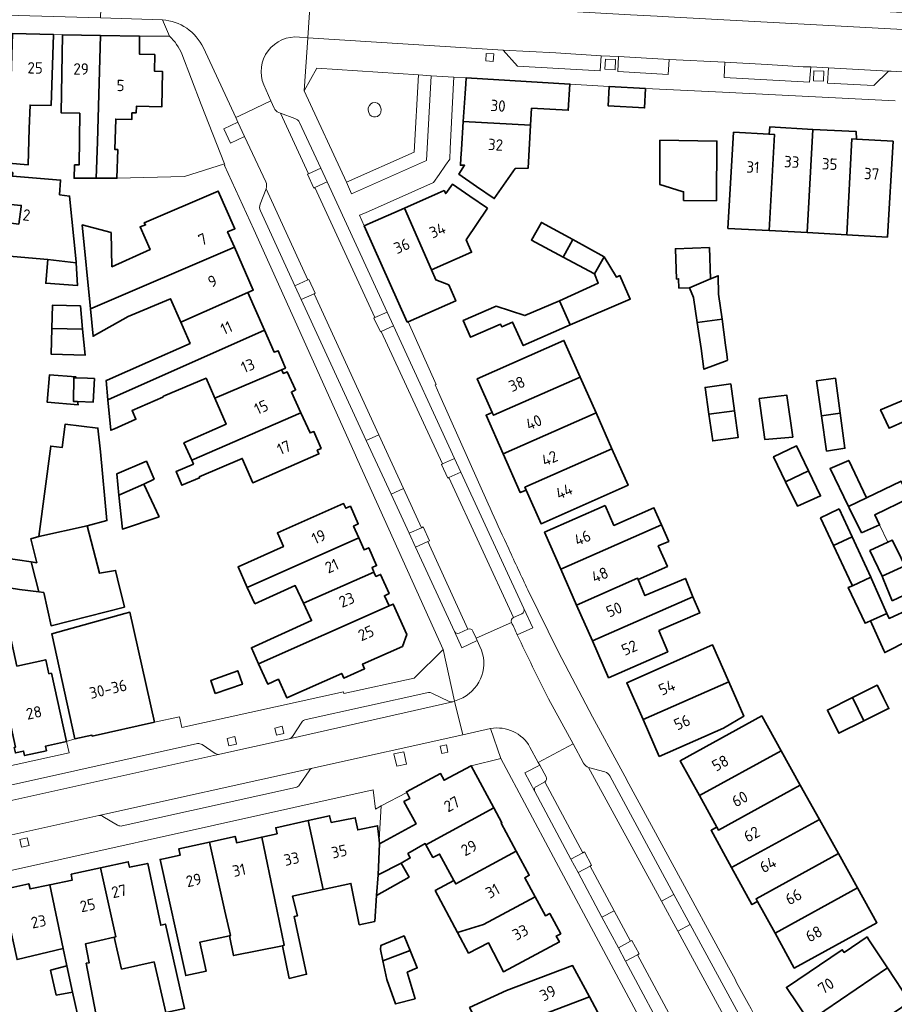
# Model space of a CAD drawing. Extents: x 152761 to 155748, y 459947 to 462743.
# Tile 217 of 256: x 154798 to 154902, y 461950 to 462066. Entities that reach past the tile are written whole.
import ezdxf
from ezdxf.enums import TextEntityAlignment as Align

# ---------------------------------------------------------------- set-up
doc = ezdxf.new("R2010")
doc.units = 0
doc.header["$LTSCALE"] = 0.75
for name, color, linetype, lineweight in [('B-RO-GR-GROENVOORZIENING-GV', 251, 'CONTINUOUS', 18), ('B-RO-GR-HAAG-GV', 251, 'CONTINUOUS', 13), ('B-RO-IE-TERREINAFSCHEIDING_KUNSTMATIG_HEKWERK-G', 251, 'IE-TERREINAFSCHEIDING-KUNSTMATIG', 18), ('B-RO-IE-TERREINAFSCHEIDING_KUNSTMATIG_MUUR-G', 251, 'IE-TERREINAFSCHEIDING-KUNSTMATIG-DICHT', 18), ('B-RO-OG-BEBOUWING-GV', 6, 'CONTINUOUS', 35), ('B-RO-OG-BEBOUWING-T18', 1, 'CONTINUOUS', 18), ('B-RO-OG-TERREIN_CULTUURSCHEIDING-GV', 251, 'CONTINUOUS', 18), ('B-RO-VH-VERHARDING_BETONSTRAATSTEEN-GV', 251, 'CONTINUOUS', 18), ('B-RO-VH-VERHARDING_STRAATBAKSTEEN-GV', 251, 'CONTINUOUS', 18), ('B-RO-VH-VERHARDING_TEGEL-GV', 251, 'CONTINUOUS', 18)]:
    doc.layers.add(name, color=color, linetype=linetype, lineweight=lineweight)
doc.styles.add('NLCS-ISO-M200-T18', font='NLCS-ISO.ttf', dxfattribs={"height": 0.36})
doc.linetypes.add('IE-TERREINAFSCHEIDING-KUNSTMATIG', pattern='A,4,[82,NLCS.SHX,S=0.75,R=90,X=0,Y=0],4,-2', length=10)
doc.linetypes.add('IE-TERREINAFSCHEIDING-KUNSTMATIG-DICHT', pattern='A,8,-1,[82,NLCS.SHX,S=0.75,R=90,X=0,Y=0],-1', length=10)

msp = doc.modelspace()

# ---------------------------------------------------------------- linework, layer by layer
at = {"layer": 'B-RO-GR-GROENVOORZIENING-GV', "flags": 128}
for points in [[(154854.203, 462062.204), (154853.315, 462062.262), (154853.256, 462061.366), (154854.144, 462061.308)], [(154867.438, 462061.577), (154867.391, 462060.378), (154868.59, 462060.331), (154868.637, 462061.53)], [(154892.148, 462060.21), (154892.102, 462059.011), (154893.301, 462058.963), (154893.348, 462060.162)], [(154846.776, 462059.607), (154845.28, 462059.709), (154844.794, 462050.553), (154836.741, 462046.986), (154837.367, 462045.623), (154846.244, 462049.554)], [(154824.684, 462052.422), (154823.9, 462054.106), (154822.213, 462053.317), (154823.004, 462051.624)], [(154834.451, 462047.022), (154833.7, 462048.651), (154832.241, 462048), (154832.145, 462047.957), (154832.894, 462046.304), (154833.002, 462046.354)], [(154832.186, 462035.424), (154830.651, 462034.725), (154831.399, 462033.103), (154832.94, 462033.779), (154833.051, 462033.828), (154832.308, 462035.479)], [(154840.117, 462030.95), (154840.003, 462030.898), (154840.779, 462029.246), (154840.882, 462029.294), (154842.323, 462029.965), (154841.568, 462031.601)], [(154848.124, 462013.616), (154848.004, 462013.562), (154848.771, 462011.94), (154848.876, 462011.988), (154850.319, 462012.64), (154849.566, 462014.271)], [(154846.394, 462004.409), (154846.598, 462004.503), (154845.839, 462006.148), (154845.639, 462006.056), (154844.181, 462005.386), (154844.941, 462003.74)], [(154828.457, 461981.465), (154829.323, 461981.663), (154829.127, 461982.514), (154828.262, 461982.315)], [(154822.825, 461980.209), (154823.721, 461980.411), (154823.522, 461981.292), (154822.627, 461981.09)], [(154842.721, 461977.775), (154843.889, 461978.041), (154843.554, 461979.508), (154842.387, 461979.242)], [(154847.863, 461980.179), (154848.043, 461979.292), (154848.781, 461979.441), (154848.601, 461980.329)], [(154798.249, 461968.195), (154799.144, 461968.405), (154798.933, 461969.303), (154798.038, 461969.093)], [(154864.775, 461967.541), (154863.353, 461966.789), (154864.208, 461965.192), (154865.623, 461965.959), (154865.799, 461966.055), (154864.956, 461967.637)], [(154869.839, 461954.673), (154871.253, 461955.446), (154871.434, 461955.545), (154870.583, 461957.133), (154870.402, 461957.036), (154868.983, 461956.273)]]:
    msp.add_lwpolyline(points, close=True, dxfattribs=at)
for points in [[(154857.559, 461995.859), (154856.537, 461995.401)], [(154857.002, 461993.362), (154858.833, 461994.19), (154857.784, 461996.463)], [(154849.547, 461993.752), (154850.447, 461991.8), (154852.265, 461992.667), (154852.138, 461992.945), (154851.744, 461993.803)], [(154851.153, 461994.019), (154850.119, 461993.561)], [(154860.405, 461976.542), (154859.671, 461977.895), (154857.896, 461976.984), (154859.069, 461974.793)], [(154859.264, 461975.396), (154860.273, 461975.946)]]:
    msp.add_lwpolyline(points, dxfattribs=at)
at = {"layer": 'B-RO-GR-GROENVOORZIENING-GV'}
for points in [[(154857.784, 461996.463, -0.4089341), (154857.559, 461995.859)], [(154856.537, 461995.401, 0.4096098), (154856.326, 461994.821)], [(154856.326, 461994.821, 0.00139), (154857.002, 461993.362)], [(154850.119, 461993.561, -0.4116446), (154849.547, 461993.752)], [(154851.744, 461993.803, 0.3926686), (154851.153, 461994.019)], [(154860.273, 461975.946, 0.4196869), (154860.405, 461976.542)], [(154859.069, 461974.793, -0.412198), (154859.264, 461975.396)]]:
    msp.add_lwpolyline(points, format="xyb", dxfattribs=at)
at = {"layer": 'B-RO-GR-HAAG-GV', "flags": 128}
msp.add_lwpolyline([(154845.28, 462059.709), (154844.794, 462050.553), (154836.741, 462046.986), (154837.367, 462045.623), (154846.244, 462049.554), (154846.776, 462059.607)], close=True, dxfattribs=at)
at = {"layer": 'B-RO-IE-TERREINAFSCHEIDING_KUNSTMATIG_HEKWERK-G', "flags": 128}
for points in [[(154817.581, 462047.674), (154822.294, 462049.157)], [(154809.459, 462047.464), (154809.555, 462047.466)], [(154809.555, 462047.466), (154817.581, 462047.674)], [(154899.941, 462006.383), (154900.922, 462004.339)]]:
    msp.add_lwpolyline(points, dxfattribs=at)
at = {"layer": 'B-RO-IE-TERREINAFSCHEIDING_KUNSTMATIG_MUUR-G', "flags": 128}
msp.add_lwpolyline([(154840.881, 461973.074), (154840.632, 461969.066)], dxfattribs=at)
at = {"layer": 'B-RO-OG-BEBOUWING-GV', "flags": 128}
for points in [[(154797.185, 462064.6), (154796.722, 462049.241), (154799.022, 462049.046), (154799.166, 462053.347), (154799.26, 462056.146), (154801.759, 462056.101), (154802.038, 462064.497)], [(154803.089, 462064.449), (154802.961, 462055.203), (154805.157, 462055.168), (154805.072, 462049.036), (154804.53, 462049.044), (154804.524, 462048.851), (154804.489, 462047.643), (154804.484, 462047.458), (154804.95, 462047.459), (154807.107, 462047.461), (154807.234, 462051.787), (154807.604, 462064.384)], [(154812.235, 462064.318), (154807.604, 462064.384), (154807.234, 462051.787), (154807.107, 462047.461), (154809.459, 462047.464), (154809.555, 462047.464), (154809.555, 462047.466), (154809.655, 462050.862), (154809.305, 462050.873), (154809.411, 462054.472), (154811.31, 462054.415), (154811.333, 462055.215), (154811.833, 462055.201), (154811.857, 462056), (154814.856, 462055.912), (154814.944, 462060.125), (154813.995, 462060.173), (154814.04, 462062.122), (154812.24, 462062.169)], [(154850.889, 462058.672), (154850.814, 462057.524), (154850.597, 462054.201), (154858.58, 462053.748), (154858.689, 462055.769), (154863.037, 462055.528), (154863.23, 462058.626), (154850.933, 462059.351)], [(154867.879, 462058.336), (154867.784, 462056.037), (154872.084, 462055.796), (154872.178, 462058.095)], [(154852.184, 462046.495), (154854.265, 462045.065), (154856.757, 462048.619), (154858.306, 462048.672), (154858.58, 462053.748), (154850.597, 462054.201), (154850.38, 462050.881), (154850.312, 462049.834), (154850.258, 462049.005), (154850.758, 462049.006), (154850.06, 462047.955)], [(154886.835, 462052.679), (154882.637, 462052.92), (154881.964, 462041.525), (154886.86, 462041.27), (154887.488, 462052.642)], [(154892.034, 462053.253), (154886.933, 462053.578), (154886.835, 462052.679), (154887.488, 462052.642), (154886.86, 462041.27), (154891.359, 462041.035)], [(154896.06, 462040.753), (154896.64, 462052.13), (154897.183, 462052.1), (154897.181, 462053), (154892.034, 462053.253), (154891.359, 462041.035)], [(154873.893, 462051.969), (154873.893, 462046.725), (154876.541, 462045.887), (154876.703, 462045.86), (154876.703, 462044.833), (154880.595, 462044.805), (154880.664, 462051.873)], [(154900.86, 462040.465), (154901.532, 462051.859), (154897.183, 462052.1), (154896.64, 462052.13), (154896.06, 462040.753)], [(154801.372, 462037.847), (154804.737, 462037.454), (154804.731, 462037.551), (154803.946, 462045.361), (154802.753, 462045.508), (154802.88, 462047.258), (154797.181, 462047.696), (154797.213, 462048.139), (154795.851, 462048.26), (154795.844, 462048.144), (154795.66, 462045.009), (154796.978, 462044.892), (154796.939, 462044.348), (154798.212, 462044.25), (154798.188, 462044.059), (154797.922, 462042.032), (154784.82, 462043.689), (154784.337, 462039.87), (154797.255, 462038.209)], [(154806.408, 462031.999), (154823.468, 462039.304), (154822.67, 462041.123), (154823.54, 462041.478), (154821.567, 462045.938), (154812.783, 462042.183), (154812.945, 462041.94), (154812.296, 462041.724), (154813.488, 462039.009), (154808.958, 462036.976), (154808.855, 462041.02), (154805.451, 462041.929)], [(154853.469, 462043.915), (154851.391, 462045.335), (154849.313, 462046.754), (154848.517, 462045.654), (154848.316, 462046.003), (154847.641, 462045.704), (154843.624, 462043.924), (154846.837, 462036.615), (154851.589, 462038.699), (154850.954, 462040.149)], [(154846.837, 462036.615), (154843.624, 462043.924), (154839.57, 462042.128), (154838.868, 462041.817), (154843.962, 462030.419), (154844.072, 462030.467), (154849.699, 462032.937), (154848.872, 462034.82), (154847.365, 462035.415)], [(154862.435, 462038.121), (154863.574, 462040.188), (154859.87, 462042.229), (154858.676, 462040.128)], [(154866.133, 462036.146), (154867.278, 462038.146), (154863.574, 462040.188), (154862.435, 462038.121)], [(154825.054, 462033.912), (154825.702, 462034.213), (154823.468, 462039.304), (154806.408, 462031.999), (154806.723, 462028.733), (154810.866, 462031.085), (154815.909, 462033.193), (154817.127, 462030.403)], [(154877.393, 462034.498), (154879.907, 462035.551), (154879.773, 462039.254), (154875.746, 462039.12), (154875.88, 462035.525), (154876.123, 462035.552), (154876.15, 462034.444)], [(154804.737, 462037.454), (154801.372, 462037.847), (154801.109, 462035.025), (154804.896, 462034.761)], [(154867.278, 462038.146), (154866.133, 462036.146), (154866.595, 462035.036), (154861.992, 462032.939), (154863.248, 462030.093), (154870.381, 462033.143), (154869.154, 462035.922), (154868.746, 462035.758)], [(154879.907, 462035.551), (154877.393, 462034.498), (154877.88, 462033.336), (154878.331, 462030.357), (154881.266, 462030.777), (154880.853, 462033.74), (154880.826, 462035.903)], [(154825.054, 462033.912), (154817.127, 462030.403), (154818.22, 462027.901), (154813.233, 462025.683), (154808.395, 462023.536), (154808.277, 462023.484), (154808.488, 462021.222), (154827.027, 462029.453)], [(154863.248, 462030.093), (154861.992, 462032.939), (154857.898, 462031.182), (154854.496, 462032.324), (154850.602, 462030.617), (154851.457, 462028.62), (154855.001, 462030.176), (154855.152, 462029.876), (154856.45, 462030.429), (154857.706, 462027.633)], [(154801.842, 462029.657), (154805.493, 462029.583), (154805.219, 462032.343), (154801.928, 462032.444)], [(154881.696, 462027.696), (154881.266, 462030.777), (154878.331, 462030.357), (154878.797, 462027.281), (154879.121, 462024.822), (154881.876, 462025.881), (154881.895, 462025.888), (154881.844, 462026.631)], [(154805.493, 462029.583), (154801.842, 462029.657), (154801.749, 462026.631), (154805.799, 462026.507)], [(154821.152, 462021.401), (154829.074, 462024.775), (154829.523, 462024.976), (154828.668, 462027.023), (154828.169, 462026.872), (154827.027, 462029.453), (154808.488, 462021.222), (154808.825, 462017.597), (154809.247, 462017.784), (154811.795, 462018.912), (154811.345, 462019.928), (154814.985, 462021.539), (154815.086, 462021.648), (154820.129, 462023.758)], [(154864.451, 462023.905), (154862.53, 462028.243), (154852.262, 462023.696), (154854.029, 462019.708), (154854.176, 462019.373)], [(154829.074, 462024.775), (154821.152, 462021.401), (154822.491, 462018.316), (154817.499, 462016.107), (154818.417, 462014.055), (154831.35, 462019.678), (154830.23, 462022.13), (154830.729, 462022.381), (154829.724, 462024.528), (154829.275, 462024.327)], [(154804.89, 462021.007), (154804.392, 462021.027), (154804.435, 462023.825), (154804.689, 462023.815), (154804.679, 462023.951), (154801.574, 462024.176), (154801.3, 462020.922), (154804.945, 462020.595)], [(154804.689, 462023.815), (154804.435, 462023.825), (154804.392, 462021.027), (154804.89, 462021.007), (154806.741, 462020.932), (154806.884, 462023.73), (154806.075, 462023.762)], [(154864.451, 462023.905), (154854.176, 462019.373), (154854.029, 462019.708), (154853.298, 462019.384), (154855.328, 462014.8), (154866.333, 462019.653)], [(154893.055, 462019.318), (154895.262, 462019.616), (154894.702, 462023.762), (154892.465, 462023.465)], [(154879.718, 462019.502), (154882.741, 462019.914), (154882.308, 462023.086), (154879.26, 462022.681)], [(154885.66, 462021.381), (154886.35, 462016.5), (154889.64, 462016.801), (154888.948, 462021.701), (154888.938, 462021.774), (154886.911, 462021.531)], [(154904.958, 462019.586), (154904.005, 462021.698), (154900.059, 462020.025), (154901.064, 462017.829)], [(154831.35, 462019.678), (154818.417, 462014.055), (154818.623, 462013.593), (154816.556, 462012.711), (154817.259, 462011.09), (154819.355, 462011.958), (154819.308, 462012.063), (154824.401, 462014.273), (154825.657, 462011.376), (154833.496, 462014.79), (154833.295, 462015.24), (154833.744, 462015.441), (154832.89, 462017.438), (154832.441, 462017.287)], [(154858.057, 462010.519), (154857.908, 462010.855), (154868.216, 462015.402), (154866.333, 462019.653), (154855.328, 462014.8), (154857.36, 462010.21)], [(154882.741, 462019.914), (154879.718, 462019.502), (154880.175, 462016.336), (154883.173, 462016.742)], [(154895.262, 462019.616), (154893.055, 462019.318), (154893.65, 462015.135), (154895.821, 462015.469)], [(154806.027, 462006.288), (154808.375, 462006.893), (154807.605, 462015.037), (154807.305, 462017.868), (154803.404, 462018.322), (154803.083, 462015.564), (154801.705, 462015.725), (154800.282, 462005.028)], [(154888.806, 462011.486), (154891.505, 462012.787), (154890.073, 462015.757), (154887.377, 462014.453)], [(154868.216, 462015.402), (154857.908, 462010.855), (154858.057, 462010.519), (154859.829, 462006.517), (154870.132, 462011.079)], [(154812.739, 462011.217), (154813.95, 462011.806), (154813.047, 462013.92), (154809.525, 462012.418), (154809.787, 462009.926)], [(154896.27, 462008.562), (154898.398, 462009.597), (154896.275, 462014.021), (154894.077, 462013.067)], [(154888.806, 462011.486), (154890.19, 462008.612), (154892.936, 462009.816), (154891.505, 462012.787)], [(154814.555, 462007.33), (154812.739, 462011.217), (154809.787, 462009.926), (154810.212, 462005.889)], [(154897.795, 462005.429), (154899.941, 462006.383), (154899.368, 462007.578), (154903.453, 462009.539), (154902.483, 462011.558), (154898.398, 462009.597), (154896.27, 462008.562), (154896.342, 462008.414)], [(154838.226, 462004.837), (154837.6, 462006.25), (154838.149, 462006.493), (154837.215, 462008.6), (154836.666, 462008.357), (154836.419, 462008.915), (154828.569, 462005.435), (154829.29, 462003.807), (154823.913, 462001.396), (154825.007, 461998.977)], [(154867.418, 462008.671), (154860.233, 462005.51), (154862.153, 462001.146), (154874.09, 462006.397), (154873.196, 462008.426), (154868.453, 462006.318)], [(154895.139, 462008.272), (154893.938, 462007.696), (154892.942, 462007.218), (154894.475, 462003.947), (154896.67, 462004.963)], [(154810.439, 461996.618), (154809.627, 462000), (154809.388, 462000.999), (154807.49, 462000.645), (154806.027, 462006.288), (154800.282, 462005.028), (154799.333, 462004.726), (154800.045, 462001.907), (154799.403, 462002.003), (154799.914, 462000), (154800.301, 461998.446), (154800.882, 461998.372), (154801.741, 461994.428)], [(154862.153, 462001.146), (154864.026, 461996.889), (154871.259, 462000.071), (154871.317, 461999.933), (154874.8, 462001.458), (154873.698, 462003.887), (154874.956, 462004.433), (154874.09, 462006.397)], [(154896.71, 461999.181), (154898.881, 462000.186), (154896.67, 462004.963), (154894.475, 462003.947), (154896.326, 462000)], [(154901.413, 461997.381), (154904.213, 461998.677), (154903.957, 461999.446), (154903.706, 461999.959), (154905.5, 462000.774), (154905.77, 462000.098), (154911.5, 462002.719), (154910.446, 462004.935), (154902.942, 462001.523), (154900.24, 462000.295), (154900.38, 462000)], [(154825.889, 461997.023), (154830.68, 461999.188), (154831.664, 461997.099), (154840.016, 462000.801), (154839.786, 462001.319), (154840.335, 462001.562), (154839.401, 462003.668), (154838.852, 462003.425), (154838.226, 462004.837), (154825.007, 461998.977)], [(154900.24, 462000.295), (154902.942, 462001.523), (154902.016, 462003.42), (154901.446, 462004.588), (154900.922, 462004.339), (154898.8, 462003.332)], [(154794.076, 461999.359), (154798.022, 461998.736), (154800.301, 461998.446), (154799.914, 462000), (154799.403, 462002.003), (154794.509, 462002.737)], [(154841.801, 461996.774), (154841.26, 461997.993), (154841.809, 461998.236), (154840.794, 462000.526), (154840.245, 462000.283), (154840.016, 462000.801), (154831.664, 461997.099), (154832.631, 461995.047), (154825.486, 461991.821), (154826.345, 461989.923)], [(154871.317, 461999.933), (154871.259, 462000.071), (154864.026, 461996.889), (154865.898, 461992.633), (154877.821, 461997.878), (154876.92, 462000.052), (154872.122, 461998.008)], [(154898.843, 461995.006), (154900.811, 461995.888), (154898.967, 462000), (154898.881, 462000.186), (154896.71, 461999.181), (154896.216, 461998.985), (154898.212, 461994.735), (154898.516, 461994.876)], [(154826.345, 461989.923), (154827.436, 461987.511), (154828.701, 461988.084), (154829.673, 461985.893), (154836.192, 461988.786), (154836.435, 461988.236), (154838.903, 461989.331), (154838.659, 461989.881), (154843.378, 461991.975), (154843.897, 461993.403), (154842.309, 461996.999), (154841.801, 461996.774)], [(154873.769, 461993.859), (154878.619, 461995.954), (154877.821, 461997.878), (154865.898, 461992.633), (154867.818, 461988.269), (154874.84, 461991.357)], [(154813.992, 461982.989), (154811.101, 461996.039), (154810.489, 461995.869), (154801.826, 461993.458), (154804.583, 461981.013), (154806.599, 461981.459), (154806.622, 461981.357)], [(154900.811, 461995.888), (154898.843, 461995.006), (154900.426, 461991.511), (154900.545, 461991.249), (154903.431, 461992.728), (154904.708, 461993.383), (154903.249, 461996.276), (154902.165, 461995.794), (154901.071, 461995.308)], [(154803.58, 461980.705), (154801.781, 461988.812), (154801.488, 461988.747), (154801.12, 461990.407), (154797.7, 461989.648), (154796.897, 461993.267), (154794.739, 461992.823), (154797.552, 461980.053), (154797.377, 461980.015), (154797.521, 461979.361), (154798.487, 461979.575), (154798.605, 461979.044), (154801.207, 461979.613), (154801.088, 461980.152)], [(154871.903, 461983.316), (154882.069, 461987.796), (154880.142, 461992.168), (154869.976, 461987.688)], [(154821.18, 461986.414), (154824.43, 461987.51), (154823.881, 461989.11), (154820.681, 461987.964)], [(154873.829, 461978.944), (154881.437, 461982.297), (154883.858, 461983.736), (154882.069, 461987.796), (154871.903, 461983.316)], [(154898.078, 461983.17), (154900.993, 461984.614), (154901.039, 461984.614), (154900.398, 461985.898), (154899.751, 461987.196), (154899.658, 461987.389), (154896.708, 461985.918)], [(154898.078, 461983.17), (154896.708, 461985.918), (154893.757, 461984.446), (154895.105, 461981.697)], [(154878.594, 461974.302), (154888.271, 461979.615), (154885.971, 461983.743), (154876.32, 461978.441)], [(154888.271, 461979.615), (154878.594, 461974.302), (154880.64, 461970.578), (154880.83, 461970.225), (154890.534, 461975.553)], [(154840.686, 461968.592), (154840.532, 461964.917), (154843.254, 461966.294), (154844.308, 461966.916), (154844.038, 461967.429), (154846.099, 461968.61), (154846.168, 461968.485), (154854.229, 461972.863), (154851.547, 461977.835), (154848.335, 461976.13), (154847.919, 461976.917), (154843.86, 461974.766), (154843.907, 461974.678), (154844.277, 461973.98), (154843.57, 461973.605), (154845.004, 461970.957)], [(154892.798, 461971.491), (154890.534, 461975.553), (154880.83, 461970.225), (154880.64, 461970.578), (154879.964, 461970.207), (154882.398, 461965.781)], [(154856.884, 461967.705), (154855.087, 461971.045), (154855.182, 461971.096), (154854.229, 461972.863), (154846.168, 461968.485), (154846.994, 461966.98), (154847.789, 461967.383), (154849.481, 461964.257), (154849.711, 461963.832)], [(154826.718, 461969.384), (154828.273, 461961.941), (154829.391, 461956.585), (154829.165, 461956.509), (154829.975, 461952.644), (154832.029, 461953.13), (154830.571, 461959.995), (154830.95, 461960.049), (154830.379, 461962.399), (154830.862, 461962.504), (154834.006, 461963.187), (154832.233, 461971.355), (154828.384, 461970.491), (154828.537, 461969.792)], [(154840.334, 461962.484), (154840.532, 461964.917), (154840.686, 461968.592), (154840.632, 461969.066), (154840.444, 461970.727), (154838.101, 461970.242), (154837.8, 461971.686), (154834.962, 461971.122), (154834.758, 461971.921), (154832.233, 461971.355), (154834.006, 461963.187), (154837.289, 461963.901), (154838.279, 461958.998), (154840.117, 461959.403)], [(154895.061, 461967.428), (154892.798, 461971.491), (154882.398, 461965.781), (154884.811, 461961.395), (154885.484, 461961.763), (154885.306, 461962.073)], [(154822.895, 461957.699), (154823.001, 461957.715), (154822.341, 461960.621), (154820.528, 461968.796), (154816.88, 461967.986), (154817.034, 461967.237), (154815.092, 461966.828), (154814.66, 461966.737), (154817.705, 461952.971), (154820.138, 461953.511), (154819.381, 461956.943)], [(154820.528, 461968.796), (154822.341, 461960.621), (154823.001, 461957.715), (154822.895, 461957.699), (154823.381, 461955.348), (154829.165, 461956.509), (154829.391, 461956.585), (154828.273, 461961.941), (154826.718, 461969.384), (154823.756, 461968.719), (154823.554, 461969.468)], [(154849.481, 461964.257), (154847.286, 461963.055), (154849.93, 461958.071), (154852.999, 461959.019), (154859.107, 461962.314), (154857.889, 461964.572), (154858.416, 461964.857), (154856.884, 461967.705), (154849.711, 461963.832)], [(154807.621, 461965.74), (154809.413, 461957.556), (154809.213, 461957.51), (154810.113, 461953.751), (154813.951, 461954.588), (154815.355, 461948.615), (154817.544, 461949.074), (154815.303, 461959.075), (154814.744, 461958.943), (154813.199, 461966.269), (154811.058, 461965.81), (154810.905, 461966.458)], [(154897.324, 461963.366), (154895.061, 461967.428), (154885.306, 461962.073), (154885.484, 461961.763), (154887.547, 461957.999)], [(154809.213, 461957.51), (154809.413, 461957.556), (154807.621, 461965.74), (154804.133, 461964.977), (154804.236, 461964.277), (154801.601, 461963.736), (154803.175, 461956.173), (154803.633, 461954.125), (154804.295, 461951.029), (154805.21, 461946.984), (154807.252, 461947.443), (154805.925, 461954.436), (154806.274, 461954.488), (154805.815, 461956.736)], [(154840.532, 461964.917), (154840.334, 461962.484), (154844.172, 461964.646), (154843.254, 461966.294)], [(154795.894, 461963.149), (154797.727, 461954.877), (154803.175, 461956.173), (154801.601, 461963.736), (154799.255, 461963.254), (154799.104, 461963.853)], [(154887.547, 461957.999), (154889.816, 461953.858), (154899.626, 461959.233), (154897.324, 461963.366)], [(154852.999, 461959.019), (154849.93, 461958.071), (154851.22, 461955.639), (154853.6, 461956.853), (154855.364, 461953.437), (154861.989, 461956.972), (154861.623, 461957.651), (154862.146, 461957.932), (154860.851, 461960.34), (154860.325, 461960.057), (154859.107, 461962.314)], [(154844.293, 461955.955), (154843.576, 461957.677), (154840.81, 461956.526), (154840.777, 461956.047), (154841.066, 461954.74)], [(154891.576, 461947.584), (154900.885, 461953.875), (154898.671, 461957.231), (154898.455, 461957.559), (154895.731, 461955.713), (154895.508, 461956.04), (154888.886, 461951.565)], [(154844.293, 461955.955), (154841.066, 461954.74), (154841.56, 461952.506), (154842.56, 461949.614), (154844.884, 461950.235), (154843.966, 461953.371), (154845.155, 461953.884)], [(154804.295, 461951.029), (154803.633, 461954.125), (154801.692, 461953.616), (154802.353, 461950.67)], [(154865.548, 461950.474), (154863.561, 461954.151), (154855.723, 461951.218), (154851.354, 461949.182), (154853.184, 461945.747)], [(154900.885, 461953.875), (154891.576, 461947.584), (154894.267, 461943.603), (154903.53, 461949.863)], [(154855.401, 461941.587), (154859.778, 461943.919), (154867.473, 461946.911), (154865.548, 461950.474), (154853.184, 461945.747)]]:
    msp.add_lwpolyline(points, close=True, dxfattribs=at)
at = {"layer": 'B-RO-OG-TERREIN_CULTUURSCHEIDING-GV', "flags": 128}
for points in [[(154831.749, 462057.842), (154836.741, 462046.986), (154844.794, 462050.553), (154845.28, 462059.709), (154833.261, 462060.526)], [(154839.393, 462055.246), (154839.531, 462054.984), (154839.735, 462054.823), (154839.955, 462054.758), (154840.2, 462054.751), (154840.419, 462054.799), (154840.728, 462055.01), (154840.834, 462055.255), (154840.866, 462055.645), (154840.761, 462056.019), (154840.614, 462056.222), (154840.427, 462056.361), (154840.142, 462056.45), (154839.849, 462056.385), (154839.629, 462056.279), (154839.475, 462056.076), (154839.312, 462055.801), (154839.32, 462055.531)], [(154839.393, 462055.246), (154839.32, 462055.531), (154839.312, 462055.801), (154839.475, 462056.076), (154839.629, 462056.279), (154839.849, 462056.385), (154840.142, 462056.45), (154840.427, 462056.361), (154840.614, 462056.222), (154840.761, 462056.019), (154840.866, 462055.645), (154840.834, 462055.255), (154840.728, 462055.01), (154840.419, 462054.799), (154840.2, 462054.751), (154839.955, 462054.758), (154839.735, 462054.823), (154839.531, 462054.984)]]:
    msp.add_lwpolyline(points, close=True, dxfattribs=at)
at = {"layer": 'B-RO-VH-VERHARDING_BETONSTRAATSTEEN-GV', "flags": 128}
for points in [[(154846.288, 461986.47), (154831.961, 461983.319)], [(154848.84, 461985.512), (154847.046, 461986.382)], [(154829.984, 461981.03), (154849.354, 461985.428)], [(154831.454, 461983.002), (154830.346, 461981.316)], [(154819.103, 461980.465), (154782.377, 461972.317)], [(154821.178, 461979.312), (154819.649, 461980.346)], [(154780.471, 461970.063), (154821.736, 461979.196)], [(154832.733, 461977.552), (154807.412, 461971.935)], [(154831.195, 461975.565), (154832.321, 461977.247)], [(154810.192, 461970.712), (154830.715, 461975.271)], [(154807.899, 461971.837), (154809.626, 461970.798)]]:
    msp.add_lwpolyline(points, dxfattribs=at)
at = {"layer": 'B-RO-VH-VERHARDING_BETONSTRAATSTEEN-GV'}
for points in [[(154847.046, 461986.382, 0.2083915), (154846.288, 461986.47)], [(154849.354, 461985.428, -0.1363604), (154848.84, 461985.512)], [(154831.961, 461983.319, 0.1824146), (154831.454, 461983.002)], [(154819.649, 461980.346, 0.1884738), (154819.103, 461980.465)], [(154830.346, 461981.316, -0.1821274), (154829.984, 461981.03)], [(154821.736, 461979.196, -0.1933872), (154821.178, 461979.312)], [(154832.321, 461977.247, -0.1880515), (154832.733, 461977.552)], [(154830.715, 461975.271, 0.1943729), (154831.195, 461975.565)], [(154807.412, 461971.935, -0.1804172), (154807.899, 461971.837)], [(154809.626, 461970.798, 0.1837975), (154810.192, 461970.712)]]:
    msp.add_lwpolyline(points, format="xyb", dxfattribs=at)
at = {"layer": 'B-RO-VH-VERHARDING_BETONSTRAATSTEEN-GV', "flags": 128}
msp.add_lwpolyline([(154849.354, 461985.428), (154829.984, 461981.03), (154821.736, 461979.196), (154780.471, 461970.063), (154781.414, 461966.178), (154807.412, 461971.935), (154832.733, 461977.552), (154850.539, 461981.51), (154849.573, 461985.478)], close=True, dxfattribs=at)
at = {"layer": 'B-RO-VH-VERHARDING_STRAATBAKSTEEN-GV', "flags": 128}
for points in [[(154808.992, 462069.696), (154807.909, 462069.708), (154807.726, 462069.713), (154807.614, 462066.472), (154814.943, 462066.243)], [(154831.192, 462064.185), (154832.18, 462064.123), (154832.487, 462068.949), (154825.173, 462069.38)], [(154832.487, 462068.949), (154832.18, 462064.123), (154855.33, 462062.65), (154861.55, 462062.318), (154866.96, 462061.967), (154869.01, 462061.878), (154874.99, 462061.556)], [(154912.355, 462059.82), (154919.45, 462060.286), (154919.754, 462060.305), (154932.585, 462060.834), (154932.457, 462064.375), (154931.63, 462064.327), (154926.488, 462064.269), (154919.692, 462064.238), (154919.377, 462064.247), (154909.303, 462064.759), (154907.435, 462064.857), (154906.359, 462064.9), (154874.159, 462066.629), (154873.559, 462066.687), (154870.421, 462066.838), (154865.532, 462067.127), (154860.639, 462067.38), (154832.86, 462069.006)], [(154819.796, 462062.924), (154823.637, 462054.671)], [(154874.99, 462061.556), (154881.583, 462061.216), (154886.621, 462060.949), (154890.888, 462060.678), (154891.77, 462060.651), (154893.865, 462060.54), (154900.983, 462060.166), (154901.3, 462060.147), (154905.35, 462059.914), (154908.281, 462059.764)], [(154823.637, 462054.671), (154824.072, 462054.875), (154827.812, 462056.633), (154826.96, 462058.531)], [(154828.195, 462055.781), (154827.812, 462056.633), (154824.072, 462054.875), (154823.637, 462054.671)], [(154856.537, 461995.401), (154848.876, 462011.988), (154848.771, 462011.94), (154848.004, 462013.562), (154848.124, 462013.616), (154840.882, 462029.294), (154840.779, 462029.246), (154840.003, 462030.898), (154840.117, 462030.95), (154833.002, 462046.354), (154832.894, 462046.304), (154832.145, 462047.957), (154832.241, 462048), (154828.928, 462055.175), (154828.744, 462055.241)], [(154830.618, 462054.562), (154828.928, 462055.175), (154832.241, 462048), (154833.7, 462048.651), (154831.201, 462054.066)], [(154823.637, 462054.671), (154823.9, 462054.106), (154824.684, 462052.422), (154827.19, 462047.037)], [(154830.651, 462034.725), (154832.186, 462035.424), (154827.238, 462046.226), (154826.536, 462044.385)], [(154827.238, 462046.226), (154832.186, 462035.424), (154832.308, 462035.479), (154833.051, 462033.828), (154832.94, 462033.779), (154840.6, 462017.056), (154843.517, 462010.689), (154845.639, 462006.056), (154845.839, 462006.148), (154846.598, 462004.503), (154846.394, 462004.409), (154851.153, 461994.019)], [(154826.554, 462043.609), (154830.651, 462034.725)], [(154857.784, 461996.463), (154850.319, 462012.64), (154848.876, 462011.988), (154856.537, 461995.401), (154857.559, 461995.859)], [(154846.394, 462004.409), (154844.941, 462003.74), (154849.547, 461993.752)], [(154850.119, 461993.561), (154851.153, 461994.019), (154846.394, 462004.409)], [(154851.744, 461993.803), (154852.138, 461992.945), (154856.326, 461994.821)], [(154856.326, 461994.821), (154852.138, 461992.945), (154852.265, 461992.667)], [(154852.265, 461992.667), (154852.581, 461991.979)], [(154850.533, 461985.907), (154849.573, 461985.478), (154850.539, 461981.51), (154853.843, 461982.244)], [(154858.502, 461980.052), (154859.49, 461978.23), (154863.608, 461980.442), (154860.708, 461985.791)], [(154864.858, 461978.135), (154863.608, 461980.442), (154859.49, 461978.23), (154859.671, 461977.895)], [(154859.671, 461977.895), (154860.405, 461976.542)], [(154886.867, 461938.365), (154884.66, 461942.316), (154876.023, 461958.222), (154874.1, 461961.812), (154865.45, 461977.645)], [(154867.385, 461977.116), (154865.45, 461977.645), (154874.1, 461961.812), (154875.571, 461962.598), (154867.971, 461976.647)], [(154864.775, 461967.541), (154860.273, 461975.946), (154859.264, 461975.396)], [(154860.273, 461975.946), (154864.775, 461967.541), (154864.956, 461967.637), (154865.799, 461966.055), (154865.623, 461965.959), (154868.474, 461960.634), (154870.402, 461957.036), (154870.583, 461957.133), (154871.434, 461955.545), (154871.253, 461955.446), (154876.655, 461945.362), (154876.838, 461945.462), (154877.693, 461943.878), (154877.505, 461943.775), (154883.367, 461932.831)], [(154859.069, 461974.793), (154863.353, 461966.789), (154864.775, 461967.541)], [(154883.226, 461948.479), (154877.5, 461959.032), (154876.023, 461958.222), (154884.66, 461942.316), (154886.867, 461938.365)]]:
    msp.add_lwpolyline(points, dxfattribs=at)
at = {"layer": 'B-RO-VH-VERHARDING_STRAATBAKSTEEN-GV'}
for points in [[(154814.943, 462066.243, -0.2718796), (154819.796, 462062.924)], [(154826.96, 462058.531, -0.5709108), (154831.192, 462064.185)], [(154828.744, 462055.241, -0.2323303), (154828.195, 462055.781)], [(154831.201, 462054.066, 0.2085903), (154830.618, 462054.562)], [(154827.19, 462047.037, -0.1997107), (154827.238, 462046.226)], [(154826.536, 462044.385, 0.2164979), (154826.554, 462043.609)], [(154857.559, 461995.859, 0.4089341), (154857.784, 461996.463)], [(154856.326, 461994.821, -0.4096098), (154856.537, 461995.401)], [(154857.002, 461993.362, -0.00139), (154856.326, 461994.821)], [(154849.547, 461993.752, 0.4116446), (154850.119, 461993.561)], [(154851.153, 461994.019, -0.3926686), (154851.744, 461993.803)], [(154860.708, 461985.791, -0.0087536), (154857.002, 461993.362)], [(154852.581, 461991.979, -0.4044609), (154850.533, 461985.907)], [(154853.843, 461982.244, -0.3239852), (154858.502, 461980.052)], [(154865.45, 461977.645, -0.1922705), (154864.858, 461978.135)], [(154867.971, 461976.647, 0.1941332), (154867.385, 461977.116)], [(154860.405, 461976.542, -0.4196869), (154860.273, 461975.946)], [(154859.264, 461975.396, 0.412198), (154859.069, 461974.793)]]:
    msp.add_lwpolyline(points, format="xyb", dxfattribs=at)
at = {"layer": 'B-RO-VH-VERHARDING_STRAATBAKSTEEN-GV', "flags": 128}
for points in [[(154841.568, 462031.601), (154834.451, 462047.022), (154833.002, 462046.354), (154840.117, 462030.95)], [(154839.103, 462016.397), (154840.6, 462017.056), (154832.94, 462033.779), (154831.399, 462033.103)], [(154848.124, 462013.616), (154849.566, 462014.271), (154842.323, 462029.965), (154840.882, 462029.294)], [(154840.6, 462017.056), (154839.103, 462016.397), (154842.05, 462010.008), (154843.517, 462010.689)], [(154842.05, 462010.008), (154844.181, 462005.386), (154845.639, 462006.056), (154843.517, 462010.689)], [(154865.623, 461965.959), (154864.208, 461965.192), (154867.032, 461959.917), (154868.474, 461960.634)], [(154874.1, 461961.812), (154876.023, 461958.222), (154877.5, 461959.032), (154875.571, 461962.598)], [(154870.402, 461957.036), (154868.474, 461960.634), (154867.032, 461959.917), (154868.983, 461956.273)], [(154871.253, 461955.446), (154869.839, 461954.673), (154875.236, 461944.589), (154876.655, 461945.362)]]:
    msp.add_lwpolyline(points, close=True, dxfattribs=at)
at = {"layer": 'B-RO-VH-VERHARDING_TEGEL-GV', "flags": 128}
for points in [[(154832.86, 462069.006), (154860.639, 462067.38), (154865.532, 462067.127), (154870.421, 462066.838), (154873.559, 462066.687), (154874.159, 462066.629), (154906.359, 462064.9), (154907.435, 462064.857), (154905.66, 462066.96), (154873.64, 462068.694), (154870.551, 462068.861), (154860.57, 462069.402), (154853.521, 462069.774), (154835.297, 462070.961)], [(154814.943, 462066.243), (154815.775, 462064.284)], [(154853.54, 462008.892), (154847.823, 462021.718), (154847.264, 462022.972), (154847.383, 462023.025), (154844.072, 462030.467), (154843.962, 462030.419), (154838.868, 462041.817), (154838.315, 462043.075), (154839.011, 462043.384), (154847.078, 462046.975), (154847.734, 462047.922), (154848.498, 462049.024), (154848.99, 462049.735), (154849.053, 462050.977), (154849.446, 462058.779), (154849.478, 462059.427), (154846.776, 462059.607), (154846.244, 462049.554), (154837.367, 462045.623), (154836.741, 462046.986), (154831.749, 462057.842), (154832.18, 462064.123), (154831.192, 462064.185)], [(154881.583, 462061.216), (154874.99, 462061.556), (154874.89, 462059.77), (154868.93, 462060.1), (154869.01, 462061.878), (154866.96, 462061.967), (154866.81, 462060.2), (154857.025, 462060.755), (154855.33, 462062.65), (154832.18, 462064.123), (154831.749, 462057.842), (154833.261, 462060.526), (154845.28, 462059.709), (154846.776, 462059.607), (154849.478, 462059.427), (154850.933, 462059.351), (154863.23, 462058.626), (154867.879, 462058.336), (154872.178, 462058.095), (154881.325, 462057.664), (154901.771, 462056.656)], [(154817.252, 462062.195), (154819.528, 462056.215), (154822.294, 462049.157), (154822.347, 462049.023), (154822.283, 462048.994), (154825.786, 462041.387), (154830.334, 462031.324), (154837.678, 462015), (154838.121, 462014.015), (154848.201, 461991.607), (154849.573, 461985.478), (154850.533, 461985.907)], [(154827.19, 462047.037), (154824.684, 462052.422), (154823.004, 462051.624), (154822.213, 462053.317), (154823.9, 462054.106), (154823.637, 462054.671), (154819.796, 462062.924)], [(154908.281, 462059.764), (154905.35, 462059.914), (154901.3, 462060.147), (154900.983, 462060.166), (154899.24, 462058.46), (154893.78, 462058.75), (154893.865, 462060.54), (154891.77, 462060.651), (154891.65, 462058.87), (154881.53, 462059.41), (154881.583, 462061.216)], [(154826.96, 462058.531), (154827.812, 462056.633), (154828.195, 462055.781)], [(154828.744, 462055.241), (154828.928, 462055.175), (154830.618, 462054.562)], [(154831.201, 462054.066), (154833.7, 462048.651), (154834.451, 462047.022), (154841.568, 462031.601), (154842.323, 462029.965), (154849.566, 462014.271), (154850.319, 462012.64)], [(154826.536, 462044.385), (154827.238, 462046.226)], [(154852.265, 461992.667), (154850.447, 461991.8), (154849.547, 461993.752), (154844.941, 462003.74), (154844.181, 462005.386), (154842.05, 462010.008), (154839.103, 462016.397), (154831.399, 462033.103), (154830.651, 462034.725), (154826.554, 462043.609)], [(154850.319, 462012.64), (154857.784, 461996.463), (154858.833, 461994.19), (154857.002, 461993.362)], [(154855.984, 462003.546), (154855.469, 462004.662)], [(154882.023, 461953.976), (154875.591, 461965.827), (154869.989, 461976.14), (154869.974, 461976.167), (154869.262, 461977.48), (154865.917, 461983.64), (154861.87, 461991.283), (154858.252, 461998.688)], [(154852.581, 461991.979), (154852.265, 461992.667)], [(154849.354, 461985.428), (154849.573, 461985.478), (154848.201, 461991.607), (154844.794, 461988.204), (154836.434, 461986.399), (154836.39, 461986.594), (154817.239, 461982.362), (154816.954, 461983.646), (154813.992, 461982.989), (154806.622, 461981.357), (154806.599, 461981.459), (154804.583, 461981.013), (154803.58, 461980.705), (154803.875, 461979.376), (154784.638, 461975.151), (154779.748, 461974.086), (154778.766, 461974.346), (154777.71, 461975.573), (154776.887, 461977.646), (154773.069, 461977.145)], [(154831.961, 461983.319), (154846.288, 461986.47)], [(154847.046, 461986.382), (154848.84, 461985.512)], [(154860.708, 461985.791), (154863.608, 461980.442), (154864.858, 461978.135)], [(154830.346, 461981.316), (154831.454, 461983.002)], [(154840.881, 461973.074), (154843.907, 461974.678), (154843.86, 461974.766), (154847.919, 461976.917), (154848.335, 461976.13), (154851.547, 461977.835), (154855.044, 461978.709), (154853.843, 461982.244), (154850.539, 461981.51), (154832.733, 461977.552)], [(154853.843, 461982.244), (154855.044, 461978.709), (154861.301, 461967.001), (154874.976, 461941.482), (154882.65, 461927.235), (154883.933, 461924.778)], [(154782.377, 461972.317), (154819.103, 461980.465)], [(154821.736, 461979.196), (154829.984, 461981.03)], [(154819.649, 461980.346), (154821.178, 461979.312)], [(154884.478, 461931.586), (154882.701, 461930.645), (154881.754, 461932.413), (154876.089, 461942.997), (154875.236, 461944.589), (154869.839, 461954.673), (154868.983, 461956.273), (154867.032, 461959.917), (154864.208, 461965.192), (154863.353, 461966.789), (154859.069, 461974.793), (154857.896, 461976.984), (154859.671, 461977.895), (154859.49, 461978.23), (154858.502, 461980.052)], [(154832.321, 461977.247), (154831.195, 461975.565)], [(154865.45, 461977.645), (154867.385, 461977.116)], [(154867.971, 461976.647), (154875.571, 461962.598), (154877.5, 461959.032), (154883.226, 461948.479)], [(154783.837, 461962.512), (154839.922, 461975), (154840.193, 461972.709), (154840.881, 461973.074)], [(154830.715, 461975.271), (154810.192, 461970.712)], [(154807.412, 461971.935), (154781.414, 461966.178)], [(154809.626, 461970.798), (154807.899, 461971.837)], [(154884.363, 461949.653), (154883.585, 461951.087)]]:
    msp.add_lwpolyline(points, dxfattribs=at)
for points in [[(154797.185, 462064.6), (154802.038, 462064.497), (154803.089, 462064.449), (154807.604, 462064.384), (154812.235, 462064.318), (154815.775, 462064.284), (154814.943, 462066.243), (154807.614, 462066.472), (154788.039, 462067.042), (154786.856, 462067.066), (154784.371, 462064.844), (154787.094, 462064.815), (154793.125, 462064.687)], [(154854.203, 462062.204), (154854.144, 462061.308), (154853.256, 462061.366), (154853.315, 462062.262)], [(154855.33, 462062.65), (154857.025, 462060.755), (154866.81, 462060.2), (154866.96, 462061.967), (154861.55, 462062.318)], [(154867.438, 462061.577), (154868.637, 462061.53), (154868.59, 462060.331), (154867.391, 462060.378)], [(154869.01, 462061.878), (154868.93, 462060.1), (154874.89, 462059.77), (154874.99, 462061.556)], [(154881.583, 462061.216), (154881.53, 462059.41), (154891.65, 462058.87), (154891.77, 462060.651), (154890.888, 462060.678), (154886.621, 462060.949)], [(154892.148, 462060.21), (154893.348, 462060.162), (154893.301, 462058.963), (154892.102, 462059.011)], [(154900.983, 462060.166), (154893.865, 462060.54), (154893.78, 462058.75), (154899.24, 462058.46)], [(154828.457, 461981.465), (154828.262, 461982.315), (154829.127, 461982.514), (154829.323, 461981.663)], [(154822.825, 461980.209), (154822.627, 461981.09), (154823.522, 461981.292), (154823.721, 461980.411)], [(154842.721, 461977.775), (154842.387, 461979.242), (154843.554, 461979.508), (154843.889, 461978.041)], [(154847.863, 461980.179), (154848.601, 461980.329), (154848.781, 461979.441), (154848.043, 461979.292)], [(154798.249, 461968.195), (154798.038, 461969.093), (154798.933, 461969.303), (154799.144, 461968.405)]]:
    msp.add_lwpolyline(points, close=True, dxfattribs=at)
at = {"layer": 'B-RO-VH-VERHARDING_TEGEL-GV'}
for points in [[(154819.796, 462062.924, 0.2718796), (154814.943, 462066.243)], [(154815.775, 462064.284, -0.1109571), (154817.252, 462062.195)], [(154831.192, 462064.185, 0.5709108), (154826.96, 462058.531)], [(154828.195, 462055.781, 0.2323303), (154828.744, 462055.241)], [(154830.618, 462054.562, -0.2085903), (154831.201, 462054.066)], [(154827.238, 462046.226, 0.1997107), (154827.19, 462047.037)], [(154826.554, 462043.609, -0.2164979), (154826.536, 462044.385)], [(154855.469, 462004.662, -0.0017269), (154853.54, 462008.892)], [(154858.252, 461998.688, -0.0020057), (154855.984, 462003.546)], [(154857.002, 461993.362, 0.0087536), (154860.708, 461985.791)], [(154850.533, 461985.907, 0.4044609), (154852.581, 461991.979)], [(154846.288, 461986.47, -0.2083915), (154847.046, 461986.382)], [(154848.84, 461985.512, 0.1363604), (154849.354, 461985.428)], [(154831.454, 461983.002, -0.1824146), (154831.961, 461983.319)], [(154858.502, 461980.052, 0.3239852), (154853.843, 461982.244)], [(154819.103, 461980.465, -0.1884738), (154819.649, 461980.346)], [(154829.984, 461981.03, 0.1821274), (154830.346, 461981.316)], [(154821.178, 461979.312, 0.1933872), (154821.736, 461979.196)], [(154864.858, 461978.135, 0.1922705), (154865.45, 461977.645)], [(154832.733, 461977.552, 0.1880515), (154832.321, 461977.247)], [(154867.385, 461977.116, -0.1941332), (154867.971, 461976.647)], [(154831.195, 461975.565, -0.1943729), (154830.715, 461975.271)], [(154807.899, 461971.837, 0.1804172), (154807.412, 461971.935)], [(154810.192, 461970.712, -0.1837975), (154809.626, 461970.798)], [(154883.585, 461951.087, -0.0006805), (154882.023, 461953.976)], [(154889.879, 461939.629, -0.0023434), (154884.363, 461949.653)]]:
    msp.add_lwpolyline(points, format="xyb", dxfattribs=at)

# ---------------------------------------------------------------- texts
at = {"layer": 'B-RO-OG-BEBOUWING-T18', "style": 'NLCS-ISO-M200-T18'}
for s, rotation, p in [('25', 358.8, (154799.859, 462060.542)), ('29', 359.2, (154805.303, 462060.417)), ('5', 358.3, (154809.984, 462058.457)), ('30', 356.3, (154854.727, 462056.057)), ('32', 356.3, (154854.425, 462051.437)), ('31', 356.7, (154884.931, 462048.782)), ('33', 356.3, (154889.527, 462049.405)), ('35', 357.2, (154894.02, 462049.151)), ('37', 356.8, (154898.998, 462047.993)), ('2', 352.8, (154798.845, 462043.109)), ('34', 23.7, (154847.535, 462041.293)), ('7', 23.9, (154819.716, 462040.235)), ('36', 23.7, (154843.313, 462039.441)), ('9', 23.7, (154820.87, 462035.271)), ('11', 23.9, (154822.527, 462029.737)), ('13', 22.6, (154825.072, 462025.253)), ('38', 24, (154856.945, 462023.095)), ('15', 24.5, (154826.653, 462020.333)), ('40', 23.7, (154858.957, 462018.541)), ('17', 23.2, (154829.348, 462015.547)), ('42', 23.7, (154860.829, 462014.281)), ('44', 23.7, (154862.55, 462010.363)), ('19', 24.2, (154833.468, 462004.976)), ('46', 23.8, (154864.729, 462004.851)), ('21', 24.2, (154835.017, 462001.522)), ('48', 22.2, (154866.793, 462000.468)), ('23', 22.5, (154836.786, 461997.507)), ('50', 22.2, (154868.472, 461996.349)), ('25', 24.1, (154839.074, 461993.559)), ('52', 23.2, (154870.288, 461991.826)), ('30-36', 13.4, (154808.503, 461986.927)), ('54', 23.6, (154874.729, 461987.121)), ('28', 11.8, (154799.719, 461984.137)), ('56', 23.6, (154876.533, 461982.991)), ('58', 28.6, (154881.058, 461978.16)), ('60', 28.6, (154883.376, 461973.905)), ('27', 29.2, (154849.239, 461973.301)), ('62', 28.1, (154884.78, 461969.736)), ('29', 28.7, (154851.285, 461968.106)), ('33', 12.6, (154830.251, 461966.811)), ('35', 12.3, (154835.895, 461967.691)), ('31', 12.5, (154824.031, 461965.476)), ('64', 28.1, (154886.709, 461966.126)), ('29', 12.5, (154818.656, 461964.283)), ('27', 11.9, (154809.806, 461962.975)), ('31', 28.6, (154854.074, 461963.001)), ('66', 28.8, (154889.737, 461962.31)), ('25', 12.4, (154806.082, 461961.309)), ('23', 11.6, (154800.263, 461959.378)), ('33', 28.4, (154857.36, 461958.101)), ('68', 28.8, (154892.151, 461957.925)), ('70', 34.3, (154893.591, 461951.752)), ('39', 27.6, (154860.625, 461950.901))]:
    msp.add_text(s, height=1.35, rotation=rotation, dxfattribs=at).set_placement(p, align=Align.MIDDLE)

doc.saveas('drawing.dxf')
